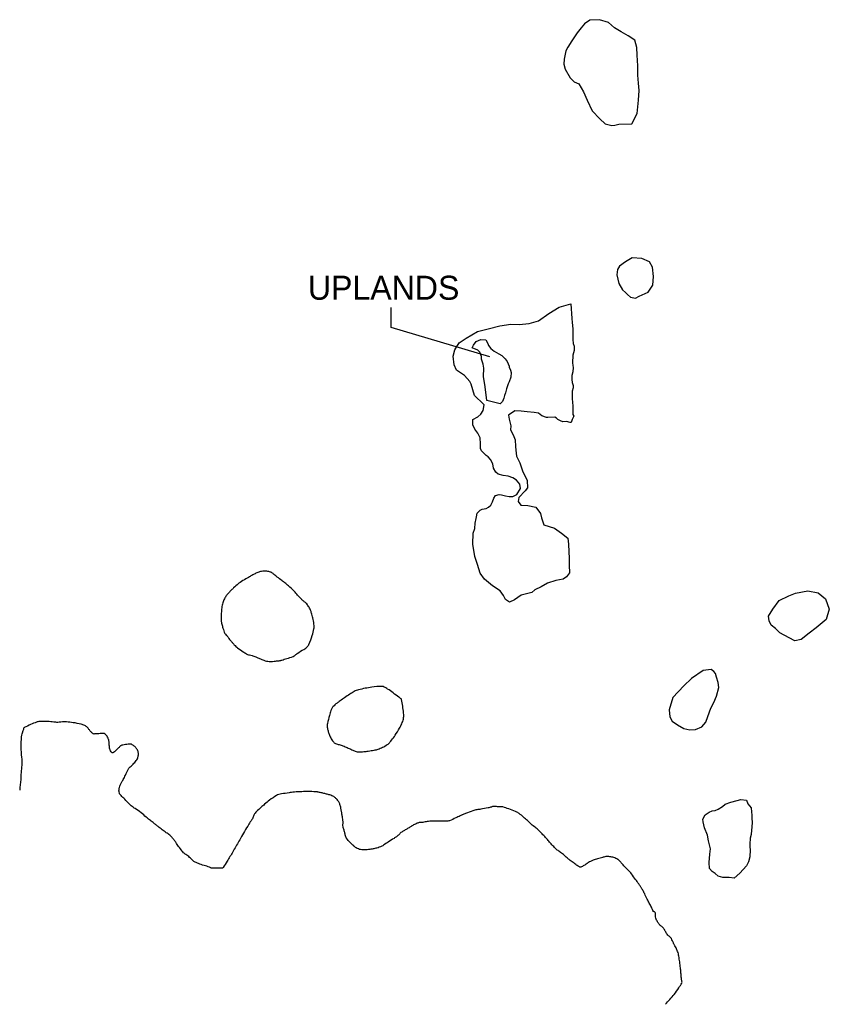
# Model space of a CAD drawing. Extents: x 273462 to 279537, y 867947 to 875333.
import ezdxf
from ezdxf.enums import TextEntityAlignment as Align

# ---------------------------------------------------------------- set-up
doc = ezdxf.new("R2010")
doc.units = 0
doc.header["$LTSCALE"] = 800
doc.layers.add('WETLANDS', color=11, linetype='CONTINUOUS')

msp = doc.modelspace()

# ---------------------------------------------------------------- linework, layer by layer
at = {"layer": 'WETLANDS', "color": 0}
for points in [[(278055, 874552.1), (278094.6, 874628.5), (278106.5, 874729.5), (278109.6, 874802.3), (278106.1, 874857.3), (278101.4, 874917.6), (278099.3, 874986.7), (278094.8, 875067.2), (278093.1, 875123.5), (278077.3, 875179.9), (278027.9, 875212.8), (277974.5, 875241.8), (277926.2, 875272.2), (277881.2, 875312.3), (277813.1, 875333.3), (277739.4, 875329.6), (277700.8, 875303.4), (277675.1, 875272.6), (277645.8, 875235.5), (277604.5, 875173.6), (277574.9, 875126.3), (277561.4, 875099), (277547.7, 875036.7), (277546, 875000.6), (277555.2, 874961.8), (277591.7, 874897.1), (277622, 874867.9), (277657.3, 874851), (277692.5, 874791.7), (277720.9, 874729.3), (277758.4, 874649), (277816.6, 874589.3), (277855, 874552.9), (277904.9, 874540.5), (277927.6, 874541.7), (277957.6, 874550.1)], [(278177.2, 873288.3), (278213.7, 873342.5), (278218.3, 873406.5), (278210.6, 873476.1), (278187.7, 873517.4), (278131.3, 873541.3), (278059.2, 873546.4), (278008.9, 873517.7), (277961.9, 873484.6), (277948.2, 873460.2), (277942.8, 873419.6), (277957.4, 873355.5), (277985.5, 873307.3), (278006.9, 873286.9), (278022.4, 873270.9), (278046.6, 873252.9), (278082.9, 873244.1), (278111.2, 873258.6)], [(277597.1, 873201.9), (277604.1, 873091.3), (277607.1, 873061.2), (277613.1, 873013.1), (277613.1, 872964.9), (277613.1, 872934.8), (277616.1, 872904.7), (277622.1, 872883.6), (277622.1, 872850.5), (277613.1, 872817.4), (277610.1, 872760.2), (277613.1, 872739.1), (277616.1, 872724.1), (277613.1, 872690.9), (277604.1, 872663.8), (277604.1, 872633.7), (277607.1, 872612.7), (277616.1, 872588.6), (277616.1, 872570.5), (277607.1, 872546.4), (277607.1, 872522.4), (277607.1, 872504.3), (277607.1, 872483.2), (277610.1, 872468.2), (277610.1, 872453.1), (277613.1, 872444.1), (277613.1, 872426), (277613.1, 872408), (277613.1, 872386.9), (277613.1, 872371.8), (277619.1, 872359.8), (277607.4, 872334.9), (277599.7, 872311.1), (277592.8, 872310.4), (277565.8, 872319.8), (277537.1, 872316.1), (277519.1, 872323.4), (277499.1, 872334.5), (277489.1, 872344.6), (277478.4, 872351.2), (277426.1, 872348.9), (277414.7, 872348.2), (277380.2, 872361.5), (277355.6, 872380.9), (277323.1, 872387.6), (277270.6, 872391.9), (277225.6, 872396.5), (277176.5, 872399.4), (277130.7, 872365.9), (277136.2, 872335.5), (277147.5, 872287.7), (277145.3, 872256.2), (277165, 872219.2), (277179.7, 872180.7), (277183.1, 872130.5), (277185.4, 872103.9), (277190.8, 872060), (277214.9, 872008.3), (277235.9, 871947.8), (277269.6, 871875.4), (277273.3, 871820.7), (277254.2, 871798.9), (277207, 871747.9), (277203.1, 871719.9), (277222.8, 871690.4), (277274.7, 871689.9), (277334.8, 871676.3), (277370.7, 871627.8), (277376.8, 871597.3), (277396.4, 871544), (277475.6, 871519.6), (277526.7, 871482.1), (277575.7, 871444.6), (277581.1, 871399.9), (277583.7, 871342.5), (277585, 871294.4), (277585.5, 871241.8), (277588.5, 871183), (277565.9, 871153.3), (277541, 871136.4), (277486.3, 871127.2), (277423.6, 871106.3), (277374.1, 871078.7), (277328.7, 871055), (277304.8, 871036.7), (277255.3, 871024.4), (277224.5, 871015.1), (277174.9, 870980.7), (277138.2, 870964.5), (277106.8, 870982.9), (277093, 871012.7), (277067.9, 871047.7), (277008.8, 871086.9), (276948.7, 871137.2), (276918.4, 871181.3), (276897.1, 871246.4), (276876.9, 871305.2), (276863.3, 871398), (276864.9, 871481.3), (276876.4, 871515.9), (276879.9, 871556), (276886.6, 871590.2), (276890.8, 871603), (276896, 871631.7), (276917.2, 871653.8), (276932.8, 871660.4), (276961.9, 871667.2), (276980.9, 871677.2), (276998.2, 871691), (277010.4, 871715.2), (277019.1, 871742.8), (277032, 871763.5), (277059.3, 871771.4), (277078.7, 871767.9), (277108.1, 871760.6), (277136.1, 871755.3), (277162.4, 871757), (277192.9, 871771.8), (277220.3, 871815.3), (277215.9, 871849.6), (277189.3, 871880.1), (277163.1, 871897.1), (277127.1, 871908.6), (277090.5, 871913.2), (277051.4, 871923), (277034.9, 871937.9), (277016.6, 871968.7), (277011.5, 872002.3), (276993.9, 872034.9), (276978.4, 872053.2), (276961.8, 872064.7), (276927, 872098.7), (276919.1, 872116.3), (276919.5, 872150.9), (276916.5, 872196.3), (276900, 872231.6), (276878.6, 872262.4), (276861.4, 872294.3), (276861.5, 872335.1), (276899.6, 872353.7), (276923.5, 872374.4), (276940.6, 872400.3), (276947.9, 872442.8), (276925.9, 872466.1), (276893.1, 872497.3), (276874.1, 872513.9), (276850.4, 872599.1), (276839.4, 872619.2), (276799.7, 872663.6), (276739, 872703.5), (276722.5, 872745.1), (276714.7, 872808.4), (276728.3, 872856.5), (276760.6, 872909.3), (276812.9, 872944.8), (276897.8, 872995.1), (276976.4, 873013.6), (277064, 873037.9), (277148.1, 873049.5), (277209.3, 873047.9), (277286.1, 873053.6), (277354.3, 873075.2), (277432.6, 873129), (277511.3, 873176.9)], [(276966.4, 872475.7), (276955.2, 872578.4), (276942.9, 872657.3), (276944.5, 872718.9), (276941.1, 872749.7), (276928.1, 872787.8), (276928.1, 872805.8), (276914.4, 872838.7), (276899.2, 872853.9), (276858.4, 872870.7), (276868.1, 872892.1), (276887.9, 872919.7), (276923.2, 872934.1), (276960.6, 872932.3), (276975.1, 872903.9), (276979.5, 872888.7), (276996.8, 872865.8), (277022.6, 872846), (277056.9, 872827.6), (277079.6, 872813), (277103.8, 872789.8), (277121, 872770), (277134.1, 872735), (277134.4, 872726.7), (277145.8, 872704.2), (277149.5, 872686.9), (277147.7, 872651.3), (277134.5, 872615.7), (277126.8, 872601.5), (277115, 872565.2), (277106.3, 872533.8), (277099.6, 872515.1), (277095.1, 872495), (277085, 872469.8), (277067.3, 872451.2)], [(279082.1, 870857.6), (279113, 870912.3), (279161.1, 870975.1), (279232.5, 871011.7), (279284.7, 871031.9), (279375.5, 871048.6), (279453.7, 871033.7), (279509.4, 870987.6), (279537.4, 870910.4), (279514.8, 870833.8), (279438.4, 870770.7), (279385.6, 870730), (279327, 870683.1), (279277.5, 870673.8), (279236.3, 870695.1), (279166.2, 870734.2), (279132.8, 870767), (279101.6, 870791.5), (279085.4, 870823.8)], [(278651.4, 870458.5), (278590.6, 870451.7), (278503.3, 870392.1), (278444.5, 870336.7), (278363.8, 870247.9), (278336.2, 870154.8), (278341.1, 870103.7), (278357.3, 870071), (278397.9, 870042.7), (278445.3, 870015.2), (278490.4, 870007.2), (278532.9, 870007.5), (278579.8, 870027.5), (278609.9, 870064.2), (278625.9, 870105.5), (278648.5, 870169.3), (278670.5, 870211.2), (278691.3, 870259.2), (278708.6, 870322.4), (278703.6, 870362.2), (278691.6, 870401.2), (278682.8, 870427.9), (278671.8, 870442.4)], [(278657.1, 868943.1), (278638.9, 868966.6), (278636.5, 869011.5), (278641.1, 869074.2), (278644.9, 869112.4), (278629.6, 869173.1), (278622.2, 869216.9), (278600.5, 869270.2), (278591.1, 869316.1), (278588, 869336.5), (278606.9, 869368.4), (278635, 869387.3), (278658.5, 869397.1), (278680.6, 869399.8), (278704.4, 869410), (278734.9, 869430.3), (278756, 869448.2), (278799.4, 869462.5), (278845.4, 869475.8), (278872.4, 869483.1), (278915.8, 869477.1), (278927, 869450.8), (278952.2, 869421.4), (278954.7, 869391.6), (278955.4, 869367), (278955.3, 869340), (278959.2, 869313.8), (278956.3, 869275.5), (278953.5, 869253.5), (278951, 869221.9), (278944.7, 869193.9), (278940.8, 869147.3), (278941.5, 869128), (278944.3, 869104.5), (278942.2, 869053), (278930.2, 869014.8), (278916.9, 868985.3), (278866, 868931.7), (278823.2, 868893.6), (278785, 868898.1), (278739.4, 868898.2), (278703.3, 868908.7), (278679.9, 868929.4)]]:
    msp.add_lwpolyline(points, close=True, dxfattribs=at)
msp.add_lwpolyline([(276989.6, 872804.7), (276249.8, 873024.7), (276249.8, 873175)], dxfattribs=at)
for points in [[(275621.2, 870630.1, 0.097997), (275632.7, 870647.1, 0.028259), (275656.8, 870713.6, 0.014518), (275670.4, 870764.6, 0.056264), (275672, 870778.2, 0.041727), (275670.4, 870799.3, 0.018685), (275661.2, 870845.7, 0.012167), (275651.6, 870882, 0.020647), (275644.5, 870903, 0.051582), (275629.7, 870932.4, 0.055595), (275610.4, 870956, 0.036599), (275593, 870970.9, -0.038303), (275576.3, 870985.1, -0.027334), (275547.5, 871017.2, 0.030194), (275521.2, 871046.1, 0.01037), (275479.5, 871085, 0.016199), (275451.5, 871108.5, 0.004148), (275429.2, 871125.8, -0.002719), (275395, 871152.1, -0.00973), (275372, 871170.6, 0.01266), (275354.3, 871184.8, 0.096621), (275344.3, 871189.7, 0.038107), (275316.6, 871195, 0.057155), (275276.8, 871194.8, 0.079073), (275249.1, 871187, 0.009152), (275221.2, 871173.5, 0.013955), (275203.3, 871163.8, 0.000571), (275179.2, 871149.8, 0.000706), (275159.8, 871138.4, 0.002883), (275115.3, 871112, 0.014708), (275106.8, 871106.5, 0.033921), (275101.3, 871102.2, 0.005126), (275067.6, 871071, 0.004525), (275049.5, 871053.6, 0.004231), (275030.5, 871034.7, 0.039552), (275013.3, 871014.3, 0.035578), (274997.9, 870989, 0.048899), (274985.8, 870958.9, 0.041555), (274978.2, 870921.5, 0.006443), (274976, 870899.9, 0.007629), (274974.6, 870881.6, 0.015038), (274973.2, 870838, 0.03343), (274974.5, 870818.4, 0.026801), (274976.7, 870807, 0.010073), (274984.7, 870777.1, 0.01691), (274997.1, 870739, 0.061523), (275002.1, 870729.1, 0.040688), (275011.8, 870717, -0.028788), (275026, 870700.1, -0.008681), (275037.6, 870684.1, 0.023571), (275042, 870678.3, 0.005653), (275044.9, 870674.9, 0.001224), (275058.7, 870659.4, 0.003795), (275072.6, 870644.1, 0.004668), (275084.1, 870631.8, 0.04322), (275096.7, 870620.7, 0.014102), (275139.2, 870591.2, 0.011229), (275163.2, 870576.2, 0.035825), (275171.1, 870572.3, 0.062926), (275186.1, 870568.2, -0.049634), (275205.2, 870563.6, -0.004309), (275233.6, 870553.3, -0.011202), (275244.4, 870549, -0.000801), (275255.5, 870544.3, 0.000693), (275268.4, 870538.9, 0.001288), (275278, 870534.8, 0.000755), (275294.5, 870528, 0.042303), (275313.4, 870521.9, 0.042508), (275333, 870519.2, 0.022616), (275347, 870519.1, 0.012989), (275371.4, 870520.7, 0.010479), (275408.8, 870524.8, 0.032215), (275420.8, 870527.2, 0.008127), (275428.9, 870529.5, 0.001745), (275466.5, 870540.9, 0.004436), (275513, 870555.7, 0.030771), (275519.5, 870558.3, 0.073425), (275525, 870562, -0.018498), (275544.9, 870578.6, -0.043677), (275593.3, 870609.8, 0.073127)], [(276198, 870327.2, 0.12358), (276179.3, 870331.6, 0.031327), (276104.4, 870325.8, 0.025411), (276004.6, 870306.5, 0.074278), (275972.3, 870293.2, 0.008732), (275939.7, 870273, 0.00709), (275900.4, 870246.8, 0.003601), (275866.2, 870222.9, 0.005267), (275843.1, 870206.2, 0.045424), (275814, 870180.2, 0.080442), (275801.7, 870161.9, 0.029495), (275797.4, 870150.9, 0.009243), (275786.4, 870114.7, 0.013719), (275770.9, 870053.7, 0.051713), (275768.9, 870037.1, 0.049312), (275769.9, 870025.8, 0.019395), (275776.2, 869997.9, 0.024528), (275784.3, 869972.5, 0.022293), (275795.8, 869945.6, 0.068441), (275814.5, 869917.2, 0.10296), (275832.8, 869903.5, 0.069504), (275859, 869895.4, -0.063283), (275887.9, 869886.8, -0.002697), (275920.3, 869872.3, 0.003143), (275948.1, 869859.9, 0.003083), (275974.4, 869848.6, 0.007084), (275985.9, 869843.9, 0.087099), (276002.9, 869840.5, 0.035423), (276045.4, 869842.4, 0.004269), (276077.7, 869846.5, 0.006419), (276099.1, 869849.7, 0.005778), (276121.6, 869853.5, 0.00772), (276138.3, 869856.9, 0.040967), (276151, 869860.8, 0.015123), (276184, 869875, 0.037454), (276220.4, 869895.5, 0.058821), (276240.7, 869912.7, 0.029353), (276253.1, 869927.8, 0.012137), (276279.9, 869966.4, 0.014768), (276312, 870018.4, 0.023859), (276329.3, 870052.1, 0.047765), (276341, 870085.9, 0.064755), (276343.8, 870112.3, 0.022397), (276342.5, 870132, 0.008545), (276335.9, 870183.4, 0.012861), (276327.1, 870234, 0.152227), (276325, 870237.9, 0.029824), (276324, 870238.7, 0.001784), (276306.9, 870251.7, 0.009125), (276223, 870312.2, 0.03249)]]:
    msp.add_lwpolyline(points, format="xyb", close=True, dxfattribs=at)
msp.add_lwpolyline([(278307.7, 867946.9, 0.011093), (278373, 868021.2, 0.012161), (278408.5, 868071.6, 0.002611), (278431.5, 868106.5, 0.103947), (278431.9, 868107.5, 0.10266), (278431.5, 868118.3, -0.041988), (278427.3, 868144.1, -0.000072), (278427, 868147.5, 0.000211), (278426.9, 868148.7, 0.001786), (278424.4, 868180.1, 0.001776), (278421.6, 868211.6, 0.008381), (278420.7, 868219.9, 0.001539), (278414.8, 868265.3, 0.009167), (278408.5, 868307.5, 0.020638), (278404.5, 868326, 0.032858), (278399.1, 868342.6, 0.019624), (278387.1, 868369.4, 0.005208), (278379.1, 868385.2, -0.00433), (278369.3, 868404.2, -0.015962), (278360.5, 868423.4, 0.01924), (278353, 868439.4, 0.121305), (278341.4, 868452.6, -0.075351), (278321, 868472, -0.053813), (278306.4, 868495.8, 0.057525), (278292.6, 868517.9, 0.071072), (278275.3, 868534.2, -0.074514), (278258.8, 868549.9, -0.036608), (278251.8, 868560.4, -0.016107), (278238.6, 868585.7, -0.147782), (278233.2, 868619.9, 0.256207), (278225.8, 868639.4, 0.121416), (278221.1, 868641.8, -0.194874), (278218.3, 868643.7, -0.043132), (278210.1, 868658.9, 0.021217), (278194.8, 868690.6, 0.001618), (278178.8, 868720.2, -0.002906), (278170, 868736.8, -0.023229), (278152.1, 868774.6, 0.032946), (278139, 868801.1, 0.009389), (278131.4, 868813.8, 0.006804), (278120.2, 868830.9, 0.004479), (278106.9, 868850.4, 0.002619), (278083.6, 868883.5, 0.007768), (278053, 868925.1, 0.021157), (278041, 868939.6, 0.013419), (278029.6, 868951.6, -0.005899), (278003.3, 868978.4, -0.010393), (277976.4, 869007.6, 0.015472), (277958.2, 869027.1, 0.048655), (277951.6, 869032.5, 0.023515), (277936.5, 869041.6, 0.057267), (277919.3, 869048.5, 0.037207), (277891.4, 869054.1, 0.041419), (277859.7, 869055.2, 0.084186), (277844.4, 869051.9, 0.011323), (277840.9, 869050.4, -0.010484), (277837, 869048.7, -0.057635), (277798.3, 869038, 0.065588), (277764.5, 869028.1, 0.016027), (277745.8, 869019.1, 0.019644), (277731.1, 869010.7, 0.018574), (277720, 869003.2, -0.016509), (277707.6, 868994.7, -0.02593), (277685.1, 868981.9, -0.048354), (277672.1, 868976.9, -0.022636), (277669.7, 868976.4, -0.036809), (277668.2, 868976.2, -0.135201), (277662.4, 868977.6, -0.031288), (277641.2, 868991.1, -0.000276), (277628.6, 869000.3, -0.000591), (277622.7, 869004.6, -0.001298), (277593, 869026.6, -0.002233), (277575.8, 869039.5, -0.039798), (277562.9, 869050.9, 0.023769), (277542.1, 869070.7, 0.038826), (277514.1, 869091.3, -0.045546), (277490.5, 869109.1, -0.014547), (277469.4, 869129.5, -0.011308), (277443.6, 869157.1, -0.008264), (277421.6, 869182.5, 0.009461), (277402.4, 869204.7, 0.009103), (277375.1, 869233.8, 0.013994), (277356.5, 869251.9, 0.021336), (277332.6, 869272.2, -0.01604), (277300.4, 869298.8, -0.007414), (277278.9, 869318.3, 0.005672), (277251, 869343.9, 0.014991), (277218.2, 869371.6, 0.028176), (277199.5, 869384.8, 0.041439), (277183.4, 869393.1, 0.013477), (277131.6, 869412.9, 0.009451), (277088, 869427.3, 0.062592), (277081.1, 869428.5, 0.008032), (277064.7, 869429.1, -0.004112), (277032.5, 869429.9, -0.003116), (277018.1, 869430.5, 0.010002), (277013.6, 869430.6, 0.125638), (277009.8, 869429.7, -0.055284), (277001.5, 869426.4, -0.018173), (276976.6, 869420.4, -0.008429), (276922.3, 869410.4, -0.022123), (276892.7, 869406.8, 0.045012), (276878.2, 869404.3, 0.025208), (276862.7, 869399.4, 0.006992), (276807.9, 869378, 0.000789), (276783.5, 869368, 0.00379), (276778.4, 869365.9, 0.014819), (276766.5, 869360.4, -0.005462), (276734.7, 869345, -0.013147), (276687.6, 869324.2, -0.054958), (276675.7, 869320.8, -0.067456), (276659.1, 869320.2, 0.028888), (276620.6, 869321.9, 0.005892), (276540.1, 869319.7, 0.023615), (276520.1, 869317.9, 0.023921), (276505.3, 869315.2, -0.018485), (276486.3, 869311.5, -0.043627), (276466.5, 869310.2, 0.072775), (276454.7, 869308.7, 0.037218), (276444.2, 869304.9, 0.014381), (276418.1, 869292.3, 0.001476), (276406, 869286, 0.008391), (276403.9, 869284.9, 0.01775), (276394.4, 869279, -0.007596), (276372.6, 869265, -0.016924), (276349.1, 869251.4, 0.019377), (276328.6, 869239.4, 0.084122), (276309.4, 869222, -0.082059), (276289.8, 869204.2, -0.000214), (276270.9, 869191.9, -0.000093), (276227.3, 869163.7, -0.000103), (276191.7, 869140.7, -0.000312), (276180, 869133.1, -0.059346), (276168.4, 869127.5, -0.021325), (276134.2, 869117.1, -0.021528), (276106.4, 869111.3, -0.016572), (276069.9, 869106.5, -0.028046), (276040, 869105.2, -0.041335), (276019.8, 869107.2, -0.054828), (276003.6, 869112, -0.046186), (275986, 869121.4, -0.035513), (275968.7, 869134.7, -0.021172), (275942.3, 869160.1, -0.024412), (275914.6, 869192.1, -0.089992), (275909.3, 869202.4, -0.022691), (275905.2, 869217.7, 0.014669), (275899.3, 869241.5, 0.01069), (275891.9, 869265.8, -0.020207), (275888.3, 869278.8, -0.096357), (275887.5, 869298.1, 0.073085), (275887.6, 869323.6, 0.002302), (275884.2, 869346.5, 0.002022), (275880.1, 869372.6, 0.002411), (275876.3, 869395.3, 0.002157), (275871.9, 869420.6, 0.038986), (275865.5, 869445.2, 0.042252), (275855.9, 869466.8, 0.038603), (275849.2, 869477, 0.03129), (275839.2, 869488.4, 0.036439), (275823.6, 869502, 0.056937), (275812.2, 869508.7, 0.019179), (275796.4, 869514.9, 0.021566), (275782, 869519.3, 0.002422), (275757.4, 869525.6, 0.002221), (275730.5, 869532.1, 0.00286), (275704.6, 869538.1, 0.008664), (275696, 869539.9, 0.037954), (275681.5, 869541.6, 0.010356), (275628.1, 869542.4, 0.001183), (275603.4, 869542.2, 0.002323), (275590.8, 869542.1, 0.007319), (275546.8, 869540.6, 0.014326), (275524.4, 869538.9, 0.006078), (275520.4, 869538.4, 0.000649), (275483.5, 869533.5, 0.005957), (275426.6, 869525.2, 0.017002), (275406.8, 869521.4, 0.085194), (275389.4, 869514.2, 0.024862), (275337.1, 869477.4, 0.005777), (275299.8, 869447.4, 0.00764), (275272.1, 869424.1, 0.015023), (275239.6, 869394, 0.037852), (275228.1, 869380.7, 0.083558), (275217, 869359.3, -0.069852), (275204.6, 869333.4, -0.000244), (275204.1, 869332.7, 0.000524), (275203.9, 869332.4, 0.007895), (275181.4, 869297.4, 0.005215), (275148.8, 869243.5, 0.005531), (275119.1, 869192, -0.003497), (275072.4, 869110.3, -0.002293), (275060.9, 869090.6, -0.000642), (275019.1, 869020.4, -0.020795), (274988.2, 868973, -0.178007), (274982.6, 868969.2, -0.049165), (274978.8, 868968.6, -0.007349), (274953.4, 868967.8, -0.006573), (274907, 868967.5, -0.063273), (274902.2, 868968.1, -0.059204), (274896.9, 868970.2, 0.029098), (274886.3, 868975.2, 0.031786), (274845.5, 868988.5, -0.030774), (274803.5, 869002.2, -0.018778), (274779.6, 869012.7, -0.042318), (274769.7, 869018.6, -0.05188), (274757.5, 869029.3, 0.030073), (274737.4, 869048.8, 0.030656), (274708.5, 869070.5, -0.052766), (274692.2, 869083.9, -0.025611), (274681.3, 869096.2, -0.00955), (274654.6, 869131.2, -0.016244), (274633.2, 869162.3, 0.023274), (274618, 869183.8, 0.02497), (274600.9, 869203.5, 0.035694), (274587.4, 869215.8, 0.01324), (274562.3, 869234.4, -0.010874), (274531.6, 869257, -0.000313), (274501.5, 869280.1, 0.000525), (274483.6, 869293.9, 0.001478), (274462.8, 869309.8, -0.001131), (274435.7, 869330.5, -0.019829), (274411.7, 869350.4, 0.012062), (274372.7, 869383.8, 0.041815), (274327.9, 869414.6, -0.061488), (274298.1, 869436.7, -0.00646), (274288.3, 869446.3, -0.001628), (274250.1, 869485.1, -0.003487), (274222.4, 869513.8, -0.011582), (274214.3, 869522.7, -0.114071), (274209.7, 869531.4, -0.060725), (274207.1, 869549.4, -0.03296), (274207.9, 869564.3, -0.048392), (274210, 869574.3, -0.025016), (274216.2, 869591, -0.020619), (274225.6, 869610.5, -0.022285), (274238.5, 869632.3, 0.029504), (274248, 869648.9, 0.023705), (274255.7, 869666.4, -0.018923), (274265.1, 869688.3, -0.016083), (274275.9, 869709.5, -0.038492), (274281.4, 869717.8, -0.053544), (274291.9, 869728.7, 0.027003), (274313.7, 869749.1, 0.007901), (274325.4, 869761.6, 0.007805), (274336.8, 869774.7, 0.077064), (274345.6, 869789, 0.055582), (274352.1, 869811.3, 0.096788), (274351.6, 869836, 0.08929), (274341.4, 869860.7, 0.026496), (274333.5, 869871.8, 0.03159), (274325.8, 869880.2, 0.057817), (274307, 869894.6, 0.107456), (274294.9, 869898.7, 0.042526), (274285.9, 869898.9, 0.018203), (274265, 869896.9, 0.024933), (274227.2, 869889.9, 0.118672), (274219.9, 869886.2, 0.011908), (274216.9, 869883.6, 0.001801), (274197.9, 869865.6, 0.013729), (274178.4, 869846.1, -0.023223), (274166.6, 869834.7, -0.322662), (274155.5, 869833.6, -0.171762), (274142.8, 869848.6, -0.029574), (274138.8, 869861.5, -0.025216), (274135.7, 869877, -0.040417), (274134, 869904.1, 0.052628), (274132.1, 869925, 0.047542), (274129.4, 869934.3, 0.025646), (274121.8, 869950.6, 0.097705), (274102.5, 869974.4, 0.192924), (274087.4, 869979.3, 0.0013), (274074.9, 869978.5, -0.000896), (274056.8, 869977.2, -0.000406), (274025.6, 869975.1, -0.002055), (274019.5, 869974.7, -0.169859), (274013.3, 869976.5, -0.045236), (273995.3, 869991.8, -0.066132), (273981.9, 870009.6, 0.079943), (273970.4, 870024.1, 0.033319), (273960.2, 870032.2, 0.034697), (273949.5, 870038.7, 0.057896), (273923.5, 870048.2, 0.025909), (273862.8, 870059.6, 0.01016), (273814, 870065.2, 0.025157), (273794.2, 870066, 0.04315), (273770.6, 870063.8, -0.045005), (273748, 870061.7, -0.036327), (273718, 870063.9, 0.023384), (273671.6, 870068.5, 0.017665), (273614.8, 870069.4, 0.057182), (273597.3, 870067.1, 0.034092), (273587.9, 870064, 0.007076), (273543.7, 870045.4, 0.013563), (273496.6, 870023.2, 0.167698), (273493.6, 870020.1, 0.042177), (273489.7, 870009.7, -0.018098), (273481.9, 869985, -0.001283), (273479.9, 869979.7, 0.001895), (273478.7, 869976.1, 0.065751), (273473.9, 869953.5, 0.019639), (273470.8, 869876.6, 0.030526), (273475.5, 869800.3, -0.042303), (273477.6, 869745.1, -0.012516), (273475.4, 869714, 0.0067), (273470.5, 869655.9, 0.013495), (273469.5, 869633.3, 0.0068), (273461.9, 869552.6)], format="xyb", dxfattribs=at)

# ---------------------------------------------------------------- texts
msp.add_text('UPLANDS', height=180, dxfattribs=at).set_placement((276193.1, 873232.6), align=Align.CENTER)

doc.saveas('drawing.dxf')
